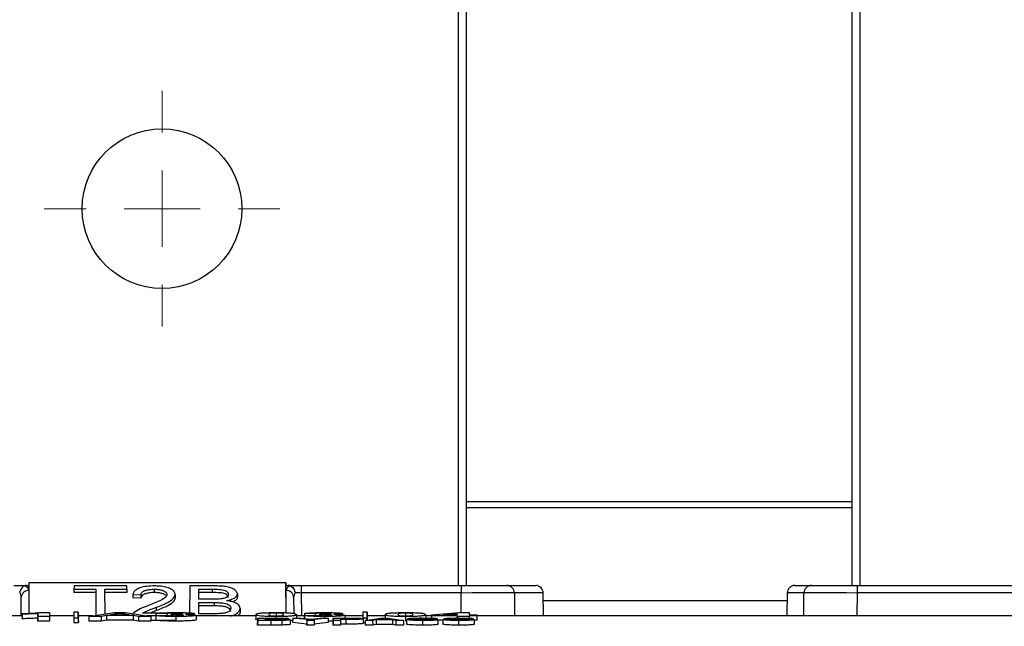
# Paper-space layout 'Sheet1' of a CAD drawing. Header units: millimetres. Extents: x 0 to 420, y 0 to 297.
# Tile 69 of 130: x 95 to 108, y 253 to 261. Entities that reach past the tile are written whole.
import ezdxf

# ---------------------------------------------------------------- set-up
doc = ezdxf.new("R2010")
doc.units = ezdxf.units.MM
doc.layers.add('SLD-0', color=179, linetype='Continuous')
doc.styles.add('SLDTEXTSTYLE1', font='TXT', dxfattribs={"width": 0.75})
doc.styles.add('SLDTEXTSTYLE3', font='TXT', dxfattribs={"width": 0.96})
doc.dimstyles.new('SLDDIMSTYLE3', dxfattribs={"dimtxt": 2.5, "dimasz": 3.302, "dimexe": 0, "dimexo": 0.0625, "dimtad": 1, "dimdec": 1, "dimlfac": 5, "dimrnd": 1e-09, "dimzin": 4, "dimdsep": 46, "dimtxsty": 'SLDTEXTSTYLE1', "dimblk1": 'NONE', "dimblk2": 'NONE', "dimsah": 1, "dimcen": 0, "dimadec": 0, "dimazin": 1, "dimtfac": 1, "dimtmove": 0, "dimatfit": 3, "dimldrblk": 'NONE', "dimfxl": 0, "dimfrac": 2, "dimtolj": 1, "dimtzin": 12, "dimarcsym": 0})

# ---------------------------------------------------------------- blocks, each defined once
blk = doc.blocks.new('SW_CENTERMARKSYMBOL_19')
at = {"layer": 'SLD-0', "color": 179, "linetype": 'Continuous', "lineweight": 18}
for p, q in [((0, 5), (0, 7.75)), ((0, 0), (0, 2.5)), ((-5, 0), (-7.75, 0)), ((0, 0), (-2.5, 0)), ((0, 0), (0, -2.5)), ((0, 0), (2.5, 0)), ((5, 0), (7.75, 0)), ((0, -5), (0, -7.75))]:
    blk.add_line(p, q, dxfattribs=at)
blk = doc.blocks.new('_D_23')
at = {"layer": 'SLD-0', "color": 179}
for p, q in [((163.999, 261.493), (154.023, 261.493)), ((172.8, 249.896), (163.999, 261.493)), ((171.384, 252.588), (170.588, 251.984)), ((171.384, 252.588), (172.8, 249.896)), ((172.8, 249.896), (170.986, 252.286)), ((172.8, 249.896), (170.588, 251.984)), ((175.52, 246.312), (172.8, 249.896))]:
    blk.add_line(p, q, dxfattribs=at)
at = {"layer": 'SLD-0', "color": 179, "char_height": 2.5, "attachment_point": 1, "style": 'SLDTEXTSTYLE3'}
for s, insert in [('%%c', (152.773, 264.528)), ('9.0', (157.794, 264.566))]:
    blk.add_mtext(s, dxfattribs=dict(at, insert=insert))
blk = doc.blocks.new('_None')
blk = doc.blocks.new('_D_24')
at = {"layer": 'SLD-0', "color": 179}
for p, q in [((241.453, 256.697), (250.709, 264.131)), ((250.709, 264.131), (262.532, 264.131)), ((241.453, 256.697), (243.478, 258.965)), ((244.105, 258.186), (243.478, 258.965)), ((241.453, 256.697), (243.792, 258.576)), ((244.105, 258.186), (241.453, 256.697)), ((236.385, 252.627), (241.453, 256.697))]:
    blk.add_line(p, q, dxfattribs=at)
at = {"layer": 'SLD-0', "color": 179, "char_height": 2.5, "attachment_point": 1, "style": 'SLDTEXTSTYLE3'}
for s, insert in [('%%c', (251.047, 267.167)), ('13.0', (256.067, 267.205))]:
    blk.add_mtext(s, dxfattribs=dict(at, insert=insert))

psp = doc.layouts.new('Sheet1')

# ---------------------------------------------------------------- linework, layer by layer
at = {"layer": 'SLD-0', "color": 8, "linetype": 'Continuous', "lineweight": 25}
for p, q in [((100.414, 253.466), (100.414, 266.418)), ((105.694, 266.42), (105.694, 253.466)), ((100.514, 254.569), (105.594, 254.569)), ((100.514, 254.489), (105.594, 254.489)), ((98.344, 253.367), (98.347, 253.066)), ((100.451, 253.11), (100.449, 253.367)), ((101.529, 253.367), (101.149, 253.367)), ((104.958, 253.367), (104.738, 253.367)), ((105.658, 253.367), (105.655, 253.066)), ((101.53, 253.27), (104.737, 253.27)), ((97.934, 253.033), (97.934, 253.025)), ((97.958, 253.02), (97.958, 253.011)), ((98.917, 253.033), (98.917, 253.023))]:
    psp.add_line(p, q, dxfattribs=at)
at = {"layer": 'SLD-0', "color": 179, "linetype": 'Continuous', "lineweight": 25}
for p, q in [((100.514, 266.418), (100.514, 253.466)), ((105.594, 253.466), (105.594, 266.42)), ((94.763, 253.502), (94.76, 253.1)), ((98.144, 253.502), (94.763, 253.502)), ((94.763, 253.502), (94.763, 253.466)), ((98.147, 253.108), (98.144, 253.502)), ((98.144, 253.502), (98.144, 253.466)), ((94.563, 253.466), (94.735, 253.466)), ((94.735, 253.466), (94.763, 253.466)), ((94.762, 253.4), (94.76, 253.1)), ((94.763, 253.466), (94.762, 253.4)), ((95.357, 253.46), (95.356, 253.417)), ((95.356, 253.417), (95.645, 253.417)), ((95.356, 253.417), (95.356, 253.373)), ((95.645, 253.373), (95.356, 253.373)), ((96.05, 253.46), (95.357, 253.46)), ((95.645, 253.417), (95.642, 253.072)), ((95.762, 253.417), (96.051, 253.417)), ((95.765, 253.092), (95.762, 253.417)), ((96.051, 253.373), (95.763, 253.373)), ((96.051, 253.417), (96.05, 253.46)), ((96.051, 253.417), (96.051, 253.373)), ((96.129, 253.347), (96.236, 253.342)), ((96.129, 253.347), (96.129, 253.303)), ((96.236, 253.342), (96.236, 253.298)), ((96.411, 253.417), (96.411, 253.373)), ((96.686, 253.348), (96.686, 253.304)), ((96.88, 253.46), (96.877, 253.106)), ((97.212, 253.46), (96.88, 253.46)), ((96.998, 253.286), (96.997, 253.417)), ((96.997, 253.417), (97.173, 253.417)), ((97.173, 253.373), (96.997, 253.373)), ((97.173, 253.417), (97.173, 253.373)), ((97.505, 253.355), (97.505, 253.311)), ((98.145, 253.4), (98.144, 253.466)), ((98.144, 253.466), (98.172, 253.466)), ((98.147, 253.108), (98.145, 253.4)), ((98.172, 253.466), (98.344, 253.466)), ((98.344, 253.466), (98.344, 253.367)), ((98.344, 253.466), (100.449, 253.466)), ((100.449, 253.367), (98.344, 253.367)), ((100.449, 253.466), (100.449, 253.367)), ((100.449, 253.466), (101.049, 253.466)), ((101.049, 253.466), (101.429, 253.466)), ((101.149, 253.367), (101.152, 253.066)), ((101.532, 253.066), (101.529, 253.367)), ((104.738, 253.367), (104.735, 253.066)), ((104.838, 253.466), (105.058, 253.466)), ((104.955, 253.066), (104.958, 253.367)), ((105.058, 253.466), (105.658, 253.466)), ((105.658, 253.466), (105.658, 253.367)), ((105.658, 253.466), (107.763, 253.466)), ((107.763, 253.367), (105.658, 253.367)), ((94.66, 253.066), (94.662, 253.31)), ((96.236, 253.298), (96.129, 253.303)), ((97.187, 253.286), (96.998, 253.286)), ((96.998, 253.241), (97.2, 253.241)), ((97, 253.095), (96.998, 253.241)), ((97.2, 253.241), (97.2, 253.197)), ((98.245, 253.31), (98.247, 253.099)), ((94.672, 253.089), (94.672, 253.097)), ((94.672, 253.097), (94.672, 253.038)), ((94.672, 253.089), (94.672, 253.059)), ((94.88, 253.058), (94.88, 253.096)), ((94.88, 253.096), (94.88, 253.066)), ((94.908, 253.11), (95.035, 253.11)), ((95.035, 253.11), (95.035, 253.058)), ((95.035, 253.11), (95.035, 253.05)), ((95.354, 253.115), (95.354, 253.055)), ((95.354, 253.115), (95.354, 253.041)), ((95.413, 253.115), (95.354, 253.115)), ((95.413, 253.041), (95.413, 253.115)), ((95.413, 253.115), (95.414, 253.055)), ((95.551, 253.058), (95.886, 253.11)), ((95.959, 253.098), (95.837, 253.078)), ((95.886, 253.11), (96.032, 253.11)), ((96.08, 253.078), (95.959, 253.098)), ((95.959, 253.098), (95.959, 253.078)), ((96.032, 253.11), (96.367, 253.058)), ((96.456, 253.101), (96.257, 253.101)), ((96.434, 253.097), (96.433, 253.037)), ((96.575, 253.095), (96.434, 253.097)), ((96.439, 253.179), (96.439, 253.135)), ((96.575, 253.095), (96.575, 253.073)), ((96.628, 253.082), (96.645, 253.091)), ((96.628, 253.082), (96.628, 253.067)), ((96.687, 253.102), (96.687, 253.091)), ((96.694, 253.083), (96.694, 253.066)), ((97.2, 253.197), (96.999, 253.197)), ((97.215, 253.095), (97, 253.095)), ((97.541, 253.167), (97.542, 253.123)), ((97.75, 253.084), (97.749, 253.024)), ((98.015, 253.102), (98.015, 253.065)), ((98.281, 253.084), (98.281, 253.038)), ((98.386, 253.097), (98.385, 253.037)), ((98.528, 253.095), (98.386, 253.097)), ((98.528, 253.095), (98.528, 253.073)), ((98.581, 253.082), (98.598, 253.091)), ((98.581, 253.082), (98.581, 253.067)), ((98.639, 253.102), (98.639, 253.091)), ((98.647, 253.083), (98.647, 253.066)), ((99.213, 253.115), (99.154, 253.115)), ((99.154, 253.115), (99.154, 253.041)), ((99.154, 253.115), (99.154, 253.055)), ((99.213, 253.041), (99.213, 253.115)), ((99.213, 253.115), (99.214, 253.055)), ((99.45, 253.084), (99.449, 253.038)), ((99.715, 253.102), (99.715, 253.065)), ((99.981, 253.084), (99.982, 253.024)), ((100.06, 253.078), (100.418, 253.11)), ((100.398, 253.095), (100.207, 253.078)), ((100.398, 253.078), (100.398, 253.095)), ((100.398, 253.095), (100.398, 253.078)), ((100.418, 253.11), (100.553, 253.11)), ((100.553, 253.11), (100.553, 253.078)), ((100.553, 253.11), (100.553, 253.078)), ((94.672, 253.066), (94.515, 253.066)), ((94.672, 253.059), (94.672, 253.029)), ((94.672, 253.029), (94.672, 253.038)), ((94.88, 253.066), (94.88, 253.036)), ((95.035, 253.058), (94.88, 253.058)), ((94.88, 253.058), (94.88, 252.998)), ((94.88, 252.998), (94.88, 253.036)), ((95.035, 252.998), (94.88, 252.998)), ((95.354, 253.066), (95.035, 253.066)), ((95.035, 253.058), (95.035, 252.998)), ((95.035, 253.05), (95.035, 252.998)), ((95.354, 253.055), (95.354, 252.981)), ((95.354, 253.041), (95.354, 252.981)), ((95.354, 253.041), (95.413, 253.041)), ((95.354, 252.981), (95.414, 252.981)), ((95.602, 253.066), (95.413, 253.066)), ((95.413, 253.041), (95.414, 252.981)), ((95.414, 252.981), (95.414, 253.055)), ((95.551, 253.058), (95.55, 252.998)), ((95.713, 252.998), (95.55, 252.998)), ((95.713, 253.058), (95.551, 253.058)), ((95.784, 253.07), (95.713, 253.058)), ((95.713, 253.058), (95.713, 252.998)), ((95.784, 253.01), (95.713, 252.998)), ((96.134, 253.07), (95.784, 253.07)), ((95.784, 253.07), (95.784, 253.01)), ((96.134, 253.01), (95.784, 253.01)), ((95.837, 253.078), (96.08, 253.078)), ((96.206, 253.058), (96.134, 253.07)), ((96.134, 253.07), (96.134, 253.01)), ((96.205, 252.998), (96.134, 253.01)), ((96.206, 253.058), (96.205, 252.998)), ((96.368, 252.998), (96.205, 252.998)), ((96.367, 253.058), (96.206, 253.058)), ((96.433, 253.066), (96.315, 253.066)), ((96.367, 253.058), (96.368, 252.998)), ((96.7, 253.005), (96.368, 253.005)), ((96.433, 253.072), (96.588, 253.073)), ((96.433, 253.072), (96.433, 253.012)), ((96.433, 253.037), (96.433, 253.037)), ((96.696, 253.057), (96.696, 252.997)), ((96.965, 253.074), (96.965, 253.014)), ((97.749, 253.066), (96.965, 253.066)), ((97.773, 253.038), (97.772, 252.978)), ((97.773, 253.006), (97.772, 252.946)), ((97.772, 252.946), (97.772, 252.978)), ((97.773, 253.038), (97.981, 253.038)), ((97.773, 253.006), (97.773, 253.038)), ((97.946, 253.006), (97.773, 253.006)), ((97.934, 253.033), (97.869, 253.033)), ((97.869, 253.033), (97.869, 253.025)), ((97.869, 253.033), (97.869, 253.025)), ((97.869, 253.025), (97.943, 253.025)), ((97.958, 253.02), (97.869, 253.02)), ((97.869, 253.02), (97.869, 253.011)), ((97.869, 253.02), (97.869, 253.011)), ((97.869, 253.011), (97.972, 253.011)), ((97.946, 253.006), (97.946, 252.946)), ((98.016, 253.057), (98.016, 253.038)), ((98.233, 253.038), (98.232, 252.978)), ((98.418, 252.959), (98.232, 252.978)), ((98.418, 253.019), (98.233, 253.038)), ((98.233, 253.038), (98.339, 253.038)), ((98.386, 253.066), (98.281, 253.066)), ((98.339, 253.038), (98.471, 253.025)), ((98.386, 253.037), (98.385, 253.037)), ((98.386, 253.072), (98.541, 253.073)), ((98.386, 253.072), (98.386, 253.033)), ((98.418, 253.006), (98.418, 253.019)), ((98.418, 253.019), (98.418, 252.959)), ((98.514, 253.006), (98.418, 253.006)), ((98.418, 253.006), (98.418, 252.946)), ((98.418, 252.946), (98.418, 252.959)), ((98.471, 253.025), (98.592, 253.038)), ((98.699, 253.038), (98.514, 253.019)), ((98.514, 253.019), (98.514, 253.006)), ((98.514, 253.019), (98.514, 252.959)), ((98.514, 253.006), (98.514, 252.946)), ((98.7, 252.978), (98.514, 252.959)), ((98.514, 252.959), (98.514, 252.946)), ((98.592, 253.038), (98.699, 253.038)), ((98.649, 253.057), (98.649, 253.038)), ((98.699, 253.038), (98.7, 252.978)), ((98.764, 252.999), (98.699, 252.998)), ((98.765, 253.038), (98.764, 252.978)), ((98.765, 253.006), (98.764, 252.946)), ((98.764, 252.946), (98.764, 252.978)), ((98.765, 253.006), (98.765, 253.038)), ((98.765, 253.038), (98.932, 253.038)), ((98.86, 253.006), (98.765, 253.006)), ((98.917, 253.033), (98.86, 253.033)), ((98.86, 253.033), (98.86, 253.023)), ((98.86, 253.033), (98.861, 253.023)), ((98.86, 253.023), (98.924, 253.023)), ((98.931, 253.018), (98.86, 253.018)), ((98.86, 253.018), (98.86, 253.006)), ((98.86, 253.018), (98.861, 252.958)), ((98.86, 253.006), (98.861, 252.946)), ((98.931, 252.958), (98.861, 252.958)), ((98.861, 252.958), (98.861, 252.946)), ((98.917, 253.074), (98.918, 253.038)), ((99.154, 253.066), (98.918, 253.066)), ((98.931, 253.018), (98.931, 252.958)), ((99.154, 253.055), (99.154, 253.03)), ((99.154, 253.041), (99.213, 253.041)), ((99.159, 252.981), (99.184, 252.981)), ((99.184, 253.006), (99.392, 253.038)), ((99.284, 253.006), (99.184, 253.006)), ((99.184, 253.006), (99.184, 252.946)), ((99.449, 253.066), (99.213, 253.066)), ((99.213, 253.041), (99.213, 253.01)), ((99.214, 253.01), (99.214, 253.055)), ((99.329, 253.013), (99.284, 253.006)), ((99.284, 253.006), (99.285, 252.946)), ((99.329, 252.953), (99.285, 252.946)), ((99.547, 253.013), (99.329, 253.013)), ((99.329, 253.013), (99.329, 252.953)), ((99.546, 252.953), (99.329, 252.953)), ((99.438, 253.031), (99.362, 253.018)), ((99.362, 253.018), (99.513, 253.018)), ((99.392, 253.038), (99.483, 253.038)), ((99.513, 253.018), (99.438, 253.031)), ((99.438, 253.031), (99.438, 253.018)), ((99.483, 253.038), (99.691, 253.006)), ((99.547, 253.013), (99.546, 252.953)), ((99.59, 252.946), (99.546, 252.953)), ((99.591, 253.006), (99.547, 253.013)), ((99.591, 253.006), (99.59, 252.946)), ((99.691, 253.006), (99.591, 253.006)), ((99.691, 253.006), (99.692, 252.946)), ((99.716, 253.057), (99.716, 252.997)), ((99.732, 253.017), (99.732, 252.957)), ((99.732, 253.017), (99.828, 253.017)), ((99.749, 253.03), (99.748, 253.017)), ((99.938, 253.033), (99.938, 253.026)), ((100.06, 253.066), (99.981, 253.066)), ((100.134, 253.029), (100.039, 253.029)), ((100.06, 253.069), (100.06, 253.078)), ((100.06, 253.078), (100.06, 253.037)), ((100.398, 253.069), (100.06, 253.069)), ((100.06, 253.069), (100.06, 253.037)), ((100.208, 253.009), (100.143, 253.009)), ((100.207, 253.078), (100.398, 253.078)), ((100.208, 253.017), (100.208, 252.957)), ((100.208, 253.017), (100.304, 253.017)), ((100.224, 253.03), (100.224, 253.017)), ((100.398, 253.069), (100.397, 253.038)), ((100.398, 253.058), (100.398, 253.069)), ((100.398, 253.058), (100.398, 253.038)), ((100.553, 253.058), (100.398, 253.058)), ((100.414, 253.033), (100.414, 253.026)), ((100.61, 253.029), (100.514, 253.029)), ((100.553, 253.078), (100.656, 253.078)), ((100.553, 253.069), (100.553, 253.058)), ((100.553, 253.069), (100.553, 253.036)), ((100.656, 253.069), (100.553, 253.069)), ((100.553, 253.058), (100.553, 253.036)), ((100.657, 253.009), (100.618, 253.009)), ((100.656, 253.078), (100.656, 253.069)), ((100.656, 253.078), (100.657, 253.018)), ((100.656, 253.069), (100.657, 253.009)), ((133.154, 253.066), (100.656, 253.066)), ((100.657, 253.018), (100.657, 253.009)), ((97.946, 252.946), (97.772, 252.946)), ((98.514, 252.946), (98.418, 252.946)), ((98.861, 252.946), (98.764, 252.946)), ((99.285, 252.946), (99.184, 252.946)), ((99.692, 252.946), (99.59, 252.946))]:
    psp.add_line(p, q, dxfattribs=at)
psp.add_circle((96.514, 258.418), 1.05, dxfattribs=at)
for centre, radius, start, end in [((94.758, 253.305), 0.0957, 87.3129, 176.6581), ((98.149, 253.305), 0.0957, 3.3419, 92.6873), ((101.049, 253.366), 0.1, 0.5, 89.9999), ((101.429, 253.366), 0.1, 0.5, 90), ((104.838, 253.366), 0.1, 90, 179.5), ((105.058, 253.366), 0.1, 89.9996, 179.5)]:
    psp.add_arc(centre, radius, start, end, dxfattribs=at)
for centre, major_axis, ratio, start_param, end_param in [((94.562, 253.309), (0.0994, 0.0121), 0.929702, 6.161882, 6.822654), ((94.562, 253.4), (0.2, 0), 0.461511, 6.278066, 7.021705), ((98.345, 253.4), (0.2, 0), 0.461511, 2.403073, 3.146712), ((98.345, 253.309), (0.0994, -0.0121), 0.929702, 2.602124, 3.262896), ((98.344, 253.366), (0.1, -0.001), 0.008724, 1.571025, 2.48099), ((100.449, 253.366), (0.7, 0.001), 0.001247, 0.000009, 1.570729), ((105.658, 253.366), (0.7, -0.001), 0.001247, 1.570863, 3.141583)]:
    psp.add_ellipse(centre, major_axis=major_axis, ratio=ratio, start_param=start_param, end_param=end_param, dxfattribs=at)
for points, knots in [([(94.71, 253.463), (94.701, 253.459), (94.684, 253.451), (94.662, 253.428), (94.648, 253.399), (94.643, 253.378), (94.642, 253.368), (94.642, 253.367)], [0, 0, 0, 0, 0.253859, 0.5076975, 0.7626937, 0.9907102, 1, 1, 1, 1]), ([(94.735, 253.466), (94.731, 253.466), (94.722, 253.466), (94.714, 253.464), (94.71, 253.463)], [0, 0, 0, 0, 0.516686, 1, 1, 1, 1]), ([(96.413, 253.46), (96.378, 253.459), (96.315, 253.457), (96.234, 253.44), (96.173, 253.413), (96.14, 253.381), (96.133, 253.357), (96.129, 253.347)], [0, 0, 0, 0, 0.241417, 0.427103, 0.6132, 0.834785, 1, 1, 1, 1]), ([(96.236, 253.342), (96.239, 253.354), (96.243, 253.373), (96.277, 253.395), (96.318, 253.409), (96.365, 253.416), (96.396, 253.416), (96.411, 253.417)], [0, 0, 0, 0, 0.291147, 0.477276, 0.663047, 0.848218, 1, 1, 1, 1]), ([(96.411, 253.373), (96.389, 253.372), (96.35, 253.371), (96.298, 253.359), (96.262, 253.343), (96.24, 253.321), (96.238, 253.306), (96.236, 253.298)], [0, 0, 0, 0, 0.22901, 0.419598, 0.61021, 0.79633, 1, 1, 1, 1]), ([(96.579, 253.348), (96.575, 253.336), (96.566, 253.309), (96.503, 253.272), (96.422, 253.236), (96.364, 253.214), (96.335, 253.202)], [0, 0, 0, 0, 0.18797, 0.448505, 0.726592, 1, 1, 1, 1]), ([(96.411, 253.417), (96.43, 253.416), (96.467, 253.415), (96.516, 253.404), (96.552, 253.388), (96.576, 253.369), (96.578, 253.355), (96.579, 253.348)], [0, 0, 0, 0, 0.222995, 0.417425, 0.611967, 0.810639, 1, 1, 1, 1]), ([(96.563, 253.333), (96.555, 253.339), (96.539, 253.352), (96.495, 253.366), (96.45, 253.372), (96.422, 253.372), (96.411, 253.373)], [0, 0, 0, 0, 0.264242, 0.551487, 0.828367, 1, 1, 1, 1]), ([(96.686, 253.348), (96.683, 253.362), (96.677, 253.389), (96.629, 253.423), (96.564, 253.447), (96.488, 253.458), (96.437, 253.459), (96.413, 253.46)], [0, 0, 0, 0, 0.237316, 0.440349, 0.643434, 0.835258, 1, 1, 1, 1]), ([(96.439, 253.179), (96.494, 253.201), (96.579, 253.235), (96.67, 253.293), (96.681, 253.329), (96.686, 253.348)], [0, 0, 0, 0, 0.469956, 0.721917, 1, 1, 1, 1]), ([(97.173, 253.417), (97.205, 253.417), (97.252, 253.416), (97.31, 253.411), (97.343, 253.402), (97.369, 253.387), (97.385, 253.369), (97.386, 253.356), (97.387, 253.35)], [0, 0, 0, 0, 0.307907, 0.449436, 0.567906, 0.686331, 0.865666, 1, 1, 1, 1]), ([(97.386, 253.306), (97.384, 253.318), (97.38, 253.335), (97.35, 253.355), (97.316, 253.366), (97.255, 253.372), (97.207, 253.372), (97.173, 253.373)], [0, 0, 0, 0, 0.270519, 0.399595, 0.529658, 0.673601, 1, 1, 1, 1]), ([(97.505, 253.355), (97.502, 253.367), (97.495, 253.393), (97.452, 253.425), (97.389, 253.446), (97.308, 253.458), (97.248, 253.459), (97.212, 253.46)], [0, 0, 0, 0, 0.19727, 0.422416, 0.58666, 0.750535, 1, 1, 1, 1]), ([(97.387, 253.35), (97.385, 253.341), (97.383, 253.326), (97.358, 253.307), (97.329, 253.296), (97.306, 253.292), (97.296, 253.29)], [0, 0, 0, 0, 0.3573339, 0.5927201, 0.828814, 1, 1, 1, 1]), ([(97.365, 253.266), (97.383, 253.27), (97.421, 253.279), (97.47, 253.3), (97.5, 253.327), (97.504, 253.347), (97.505, 253.355)], [0, 0, 0, 0, 0.222638, 0.494228, 0.773679, 1, 1, 1, 1]), ([(98.197, 253.463), (98.193, 253.464), (98.185, 253.466), (98.176, 253.466), (98.172, 253.466)], [0, 0, 0, 0, 0.512006, 1, 1, 1, 1]), ([(98.197, 253.463), (98.206, 253.459), (98.223, 253.451), (98.245, 253.428), (98.259, 253.399), (98.264, 253.378), (98.265, 253.368), (98.265, 253.367)], [0, 0, 0, 0, 0.253857, 0.507696, 0.762694, 0.99071, 1, 1, 1, 1]), ([(96.686, 253.304), (96.682, 253.287), (96.673, 253.249), (96.58, 253.191), (96.491, 253.156), (96.439, 253.135)], [0, 0, 0, 0, 0.245044, 0.557812, 1, 1, 1, 1]), ([(97.296, 253.29), (97.287, 253.289), (97.267, 253.287), (97.23, 253.286), (97.203, 253.286), (97.187, 253.286)], [0, 0, 0, 0, 0.276295, 0.558588, 1, 1, 1, 1]), ([(97.2, 253.241), (97.22, 253.241), (97.265, 253.24), (97.324, 253.236), (97.371, 253.224), (97.402, 253.207), (97.418, 253.187), (97.419, 253.173), (97.42, 253.168)], [0, 0, 0, 0, 0.189556, 0.411115, 0.551649, 0.692161, 0.877508, 1, 1, 1, 1]), ([(97.541, 253.167), (97.539, 253.18), (97.534, 253.204), (97.492, 253.234), (97.434, 253.255), (97.388, 253.262), (97.365, 253.266)], [0, 0, 0, 0, 0.294248, 0.534078, 0.774264, 1, 1, 1, 1]), ([(97.505, 253.311), (97.503, 253.299), (97.498, 253.276), (97.464, 253.257), (97.448, 253.248)], [0, 0, 0, 0, 0.5055666, 1, 1, 1, 1]), ([(94.672, 253.097), (94.712, 253.099), (94.798, 253.101), (94.877, 253.106), (94.901, 253.109), (94.908, 253.11)], [0, 0, 0, 0, 0.387498, 0.8429, 1, 1, 1, 1]), ([(94.88, 253.096), (94.855, 253.095), (94.813, 253.093), (94.741, 253.09), (94.696, 253.089), (94.672, 253.089)], [0, 0, 0, 0, 0.410029, 0.702211, 1, 1, 1, 1]), ([(96.335, 253.202), (96.298, 253.188), (96.223, 253.16), (96.155, 253.119), (96.133, 253.092), (96.127, 253.085)], [0, 0, 0, 0, 0.4227, 0.8553, 1, 1, 1, 1]), ([(96.257, 253.101), (96.266, 253.106), (96.288, 253.12), (96.35, 253.146), (96.403, 253.166), (96.439, 253.179)], [0, 0, 0, 0, 0.177288, 0.455973, 1, 1, 1, 1]), ([(96.439, 253.135), (96.421, 253.128), (96.391, 253.117), (96.362, 253.105), (96.35, 253.101)], [0, 0, 0, 0, 0.598783, 1, 1, 1, 1]), ([(96.434, 253.097), (96.444, 253.099), (96.459, 253.103), (96.517, 253.107), (96.582, 253.109), (96.644, 253.11), (96.68, 253.11), (96.691, 253.11)], [0, 0, 0, 0, 0.343362, 0.53623, 0.729997, 0.916355, 1, 1, 1, 1]), ([(96.687, 253.102), (96.672, 253.102), (96.645, 253.102), (96.613, 253.101), (96.589, 253.099), (96.579, 253.097), (96.576, 253.096), (96.575, 253.095)], [0, 0, 0, 0, 0.22684, 0.4255615, 0.6149025, 0.8895014, 1, 1, 1, 1]), ([(96.694, 253.083), (96.689, 253.083), (96.677, 253.082), (96.655, 253.082), (96.639, 253.082), (96.628, 253.082)], [0, 0, 0, 0, 0.254608, 0.509494, 1, 1, 1, 1]), ([(96.645, 253.091), (96.659, 253.091), (96.685, 253.091), (96.721, 253.091), (96.739, 253.092), (96.747, 253.092)], [0, 0, 0, 0, 0.368067, 0.738741, 1, 1, 1, 1]), ([(96.784, 253.097), (96.783, 253.098), (96.782, 253.099), (96.766, 253.1), (96.743, 253.101), (96.715, 253.102), (96.696, 253.102), (96.687, 253.102)], [0, 0, 0, 0, 0.2454952, 0.4384631, 0.6318483, 0.8284388, 1, 1, 1, 1]), ([(96.691, 253.11), (96.726, 253.11), (96.786, 253.11), (96.863, 253.107), (96.914, 253.104), (96.937, 253.1), (96.939, 253.098), (96.939, 253.097)], [0, 0, 0, 0, 0.268462, 0.455127, 0.692049, 0.92827, 1, 1, 1, 1]), ([(96.797, 253.074), (96.796, 253.076), (96.793, 253.078), (96.769, 253.08), (96.745, 253.082), (96.719, 253.082), (96.703, 253.082), (96.694, 253.083)], [0, 0, 0, 0, 0.382013, 0.584855, 0.757495, 0.880511, 1, 1, 1, 1]), ([(96.747, 253.092), (96.756, 253.093), (96.774, 253.094), (96.783, 253.095), (96.784, 253.097), (96.784, 253.097)], [0, 0, 0, 0, 0.411426, 0.790065, 1, 1, 1, 1]), ([(96.939, 253.097), (96.936, 253.096), (96.929, 253.093), (96.88, 253.089), (96.839, 253.087), (96.821, 253.087)], [0, 0, 0, 0, 0.379559, 0.732802, 1, 1, 1, 1]), ([(96.821, 253.087), (96.842, 253.086), (96.882, 253.085), (96.925, 253.083), (96.959, 253.079), (96.963, 253.076), (96.965, 253.074)], [0, 0, 0, 0, 0.224459, 0.42753, 0.650775, 1, 1, 1, 1]), ([(97.419, 253.124), (97.417, 253.135), (97.413, 253.153), (97.383, 253.174), (97.342, 253.188), (97.279, 253.196), (97.23, 253.197), (97.2, 253.197)], [0, 0, 0, 0, 0.2437527, 0.3949533, 0.5469662, 0.7196045, 1, 1, 1, 1]), ([(97.292, 253.097), (97.285, 253.097), (97.271, 253.096), (97.245, 253.095), (97.226, 253.095), (97.215, 253.095)], [0, 0, 0, 0, 0.267324, 0.542025, 1, 1, 1, 1]), ([(97.42, 253.168), (97.417, 253.156), (97.412, 253.137), (97.379, 253.115), (97.339, 253.102), (97.308, 253.099), (97.292, 253.097)], [0, 0, 0, 0, 0.372912, 0.580611, 0.790459, 1, 1, 1, 1]), ([(97.409, 253.066), (97.419, 253.068), (97.452, 253.074), (97.499, 253.097), (97.536, 253.131), (97.54, 253.156), (97.541, 253.167)], [0, 0, 0, 0, 0.102343, 0.374735, 0.724614, 1, 1, 1, 1]), ([(97.542, 253.123), (97.54, 253.106), (97.538, 253.086), (97.513, 253.069), (97.509, 253.066)], [0, 0, 0, 0, 0.827805, 1, 1, 1, 1]), ([(97.75, 253.084), (97.751, 253.087), (97.754, 253.094), (97.786, 253.101), (97.848, 253.107), (97.916, 253.109), (97.977, 253.11), (98.009, 253.11), (98.015, 253.11)], [0, 0, 0, 0, 0.312982, 0.567452, 0.70832, 0.850193, 0.971444, 1, 1, 1, 1]), ([(98.016, 253.057), (97.989, 253.057), (97.935, 253.058), (97.863, 253.06), (97.799, 253.065), (97.755, 253.073), (97.752, 253.08), (97.75, 253.084)], [0, 0, 0, 0, 0.1243529, 0.2499327, 0.3979025, 0.6071069, 1, 1, 1, 1]), ([(98.015, 253.102), (98.008, 253.102), (97.992, 253.102), (97.969, 253.101), (97.947, 253.1), (97.925, 253.096), (97.919, 253.091), (97.918, 253.086), (97.917, 253.084)], [0, 0, 0, 0, 0.058532, 0.1176, 0.204989, 0.344367, 0.670209, 1, 1, 1, 1]), ([(97.917, 253.084), (97.918, 253.081), (97.92, 253.076), (97.929, 253.071), (97.948, 253.068), (97.967, 253.067), (97.989, 253.066), (98.005, 253.065), (98.014, 253.065), (98.015, 253.065)], [0, 0, 0, 0, 0.448878, 0.682113, 0.779623, 0.877423, 0.931554, 0.986004, 1, 1, 1, 1]), ([(98.015, 253.11), (98.041, 253.11), (98.093, 253.11), (98.165, 253.107), (98.228, 253.103), (98.276, 253.095), (98.279, 253.088), (98.281, 253.084)], [0, 0, 0, 0, 0.121636, 0.244441, 0.390763, 0.593626, 1, 1, 1, 1]), ([(98.113, 253.084), (98.113, 253.087), (98.111, 253.092), (98.101, 253.097), (98.083, 253.1), (98.064, 253.101), (98.042, 253.102), (98.025, 253.102), (98.017, 253.102), (98.015, 253.102)], [0, 0, 0, 0, 0.44872, 0.681736, 0.778684, 0.876108, 0.933118, 0.990313, 1, 1, 1, 1]), ([(98.015, 253.065), (98.023, 253.066), (98.039, 253.066), (98.062, 253.066), (98.083, 253.068), (98.106, 253.072), (98.112, 253.077), (98.113, 253.082), (98.113, 253.084)], [0, 0, 0, 0, 0.059419, 0.119309, 0.205804, 0.341353, 0.668501, 1, 1, 1, 1]), ([(98.281, 253.084), (98.279, 253.08), (98.276, 253.074), (98.245, 253.066), (98.183, 253.061), (98.115, 253.058), (98.054, 253.057), (98.022, 253.057), (98.016, 253.057)], [0, 0, 0, 0, 0.312259, 0.567858, 0.708321, 0.849784, 0.970991, 1, 1, 1, 1]), ([(98.386, 253.097), (98.396, 253.099), (98.412, 253.103), (98.469, 253.107), (98.535, 253.109), (98.596, 253.11), (98.632, 253.11), (98.644, 253.11)], [0, 0, 0, 0, 0.343362, 0.53623, 0.729997, 0.916355, 1, 1, 1, 1]), ([(98.639, 253.102), (98.625, 253.102), (98.598, 253.102), (98.566, 253.101), (98.542, 253.099), (98.532, 253.097), (98.529, 253.096), (98.528, 253.095)], [0, 0, 0, 0, 0.2254416, 0.4236398, 0.6151675, 0.8899091, 1, 1, 1, 1]), ([(98.647, 253.083), (98.641, 253.083), (98.63, 253.082), (98.607, 253.082), (98.591, 253.082), (98.581, 253.082)], [0, 0, 0, 0, 0.2546, 0.509489, 1, 1, 1, 1]), ([(98.598, 253.091), (98.611, 253.091), (98.638, 253.091), (98.673, 253.091), (98.692, 253.092), (98.7, 253.092)], [0, 0, 0, 0, 0.368067, 0.738741, 1, 1, 1, 1]), ([(98.737, 253.097), (98.735, 253.098), (98.733, 253.099), (98.715, 253.101), (98.691, 253.102), (98.664, 253.102), (98.647, 253.102), (98.639, 253.102)], [0, 0, 0, 0, 0.29476, 0.479138, 0.663247, 0.859535, 1, 1, 1, 1]), ([(98.644, 253.11), (98.679, 253.11), (98.738, 253.11), (98.814, 253.107), (98.866, 253.104), (98.89, 253.1), (98.891, 253.098), (98.891, 253.097)], [0, 0, 0, 0, 0.2654376, 0.4513853, 0.6865956, 0.9217293, 1, 1, 1, 1]), ([(98.75, 253.074), (98.748, 253.076), (98.746, 253.078), (98.723, 253.08), (98.698, 253.082), (98.672, 253.082), (98.655, 253.082), (98.647, 253.083)], [0, 0, 0, 0, 0.37624, 0.581144, 0.753766, 0.879387, 1, 1, 1, 1]), ([(98.7, 253.092), (98.709, 253.093), (98.727, 253.094), (98.736, 253.095), (98.736, 253.097), (98.737, 253.097)], [0, 0, 0, 0, 0.411426, 0.790065, 1, 1, 1, 1]), ([(98.891, 253.097), (98.888, 253.096), (98.882, 253.093), (98.833, 253.089), (98.792, 253.087), (98.774, 253.087)], [0, 0, 0, 0, 0.380274, 0.730992, 1, 1, 1, 1]), ([(98.774, 253.087), (98.795, 253.086), (98.835, 253.085), (98.878, 253.083), (98.911, 253.079), (98.915, 253.076), (98.917, 253.074)], [0, 0, 0, 0, 0.2244568, 0.4275288, 0.6507746, 1, 1, 1, 1]), ([(99.45, 253.084), (99.451, 253.087), (99.454, 253.094), (99.486, 253.101), (99.548, 253.107), (99.616, 253.109), (99.677, 253.11), (99.709, 253.11), (99.715, 253.11)], [0, 0, 0, 0, 0.3129824, 0.5674521, 0.7083203, 0.8501929, 0.9714451, 1, 1, 1, 1]), ([(99.716, 253.057), (99.689, 253.057), (99.635, 253.058), (99.563, 253.06), (99.499, 253.065), (99.455, 253.073), (99.452, 253.08), (99.45, 253.084)], [0, 0, 0, 0, 0.124352, 0.249933, 0.397903, 0.607107, 1, 1, 1, 1]), ([(99.715, 253.102), (99.708, 253.102), (99.692, 253.102), (99.669, 253.101), (99.647, 253.1), (99.625, 253.096), (99.619, 253.091), (99.618, 253.086), (99.617, 253.084)], [0, 0, 0, 0, 0.058532, 0.1176, 0.204988, 0.344366, 0.670208, 1, 1, 1, 1]), ([(99.617, 253.084), (99.618, 253.081), (99.62, 253.076), (99.629, 253.071), (99.648, 253.068), (99.667, 253.067), (99.689, 253.066), (99.705, 253.065), (99.714, 253.065), (99.715, 253.065)], [0, 0, 0, 0, 0.448879, 0.682114, 0.779624, 0.877423, 0.931556, 0.986004, 1, 1, 1, 1]), ([(99.715, 253.11), (99.741, 253.11), (99.793, 253.11), (99.865, 253.107), (99.928, 253.103), (99.976, 253.095), (99.979, 253.088), (99.981, 253.084)], [0, 0, 0, 0, 0.1216369, 0.2444407, 0.3907635, 0.5936262, 1, 1, 1, 1]), ([(99.813, 253.084), (99.813, 253.087), (99.811, 253.092), (99.801, 253.097), (99.783, 253.1), (99.764, 253.101), (99.742, 253.102), (99.725, 253.102), (99.717, 253.102), (99.715, 253.102)], [0, 0, 0, 0, 0.448719, 0.681736, 0.778684, 0.876106, 0.933118, 0.990313, 1, 1, 1, 1]), ([(99.715, 253.065), (99.723, 253.066), (99.739, 253.066), (99.762, 253.066), (99.783, 253.068), (99.806, 253.072), (99.812, 253.077), (99.813, 253.082), (99.813, 253.084)], [0, 0, 0, 0, 0.059419, 0.119309, 0.205804, 0.341353, 0.668501, 1, 1, 1, 1]), ([(99.981, 253.084), (99.979, 253.08), (99.976, 253.074), (99.945, 253.066), (99.883, 253.061), (99.815, 253.058), (99.754, 253.057), (99.722, 253.057), (99.716, 253.057)], [0, 0, 0, 0, 0.312259, 0.567858, 0.70832, 0.849783, 0.97099, 1, 1, 1, 1]), ([(94.88, 253.036), (94.855, 253.035), (94.813, 253.033), (94.741, 253.03), (94.695, 253.029), (94.672, 253.029)], [0, 0, 0, 0, 0.405637, 0.699968, 1, 1, 1, 1]), ([(96.696, 253.057), (96.662, 253.058), (96.597, 253.058), (96.519, 253.061), (96.462, 253.065), (96.44, 253.069), (96.435, 253.071), (96.433, 253.072)], [0, 0, 0, 0, 0.24196, 0.463631, 0.663191, 0.930901, 1, 1, 1, 1]), ([(96.696, 252.997), (96.662, 252.998), (96.597, 252.998), (96.519, 253.001), (96.461, 253.005), (96.439, 253.009), (96.434, 253.011), (96.433, 253.012)], [0, 0, 0, 0, 0.241816, 0.463261, 0.662651, 0.929929, 1, 1, 1, 1]), ([(96.588, 253.073), (96.592, 253.072), (96.597, 253.07), (96.624, 253.067), (96.652, 253.066), (96.678, 253.066), (96.691, 253.065), (96.693, 253.065)], [0, 0, 0, 0, 0.394001, 0.598503, 0.804546, 0.960821, 1, 1, 1, 1]), ([(96.693, 253.065), (96.704, 253.066), (96.725, 253.066), (96.754, 253.067), (96.78, 253.069), (96.795, 253.071), (96.796, 253.073), (96.797, 253.074)], [0, 0, 0, 0, 0.145248, 0.290189, 0.477484, 0.748347, 1, 1, 1, 1]), ([(96.965, 253.074), (96.961, 253.072), (96.955, 253.068), (96.898, 253.062), (96.826, 253.059), (96.753, 253.058), (96.712, 253.057), (96.696, 253.057)], [0, 0, 0, 0, 0.280903, 0.506663, 0.732575, 0.898793, 1, 1, 1, 1]), ([(96.965, 253.014), (96.962, 253.012), (96.956, 253.008), (96.898, 253.002), (96.826, 252.999), (96.753, 252.998), (96.712, 252.997), (96.696, 252.997)], [0, 0, 0, 0, 0.280894, 0.506629, 0.732518, 0.898828, 1, 1, 1, 1]), ([(97.773, 253.01), (97.772, 253.011), (97.744, 253.015), (97.746, 253.02), (97.749, 253.024)], [0, 0, 0, 0, 0.043431, 1, 1, 1, 1]), ([(98.087, 253.029), (98.087, 253.03), (98.086, 253.03), (98.074, 253.032), (98.059, 253.032), (98.024, 253.033), (97.981, 253.033), (97.946, 253.033), (97.934, 253.033)], [0, 0, 0, 0, 0.1398739, 0.243423, 0.3469883, 0.4501909, 0.8133862, 1, 1, 1, 1]), ([(97.943, 253.025), (97.955, 253.025), (97.975, 253.025), (98.003, 253.026), (98.018, 253.026), (98.026, 253.026)], [0, 0, 0, 0, 0.43872, 0.719194, 1, 1, 1, 1]), ([(98.09, 253.006), (98.078, 253.006), (98.053, 253.006), (98.005, 253.006), (97.969, 253.006), (97.946, 253.006)], [0, 0, 0, 0, 0.257138, 0.513704, 1, 1, 1, 1]), ([(98.104, 253.016), (98.103, 253.016), (98.101, 253.017), (98.087, 253.018), (98.069, 253.019), (98.026, 253.02), (97.988, 253.02), (97.958, 253.02)], [0, 0, 0, 0, 0.179465, 0.303302, 0.427115, 0.552647, 1, 1, 1, 1]), ([(97.972, 253.011), (97.99, 253.011), (98.018, 253.011), (98.053, 253.011), (98.074, 253.012), (98.088, 253.013), (98.1, 253.014), (98.103, 253.015), (98.104, 253.015), (98.104, 253.016)], [0, 0, 0, 0, 0.3088757, 0.4625526, 0.5707367, 0.6782787, 0.8041213, 0.9745331, 1, 1, 1, 1]), ([(97.981, 253.038), (98.01, 253.038), (98.053, 253.038), (98.111, 253.037), (98.148, 253.036), (98.174, 253.033), (98.182, 253.031), (98.183, 253.03), (98.183, 253.03)], [0, 0, 0, 0, 0.296513, 0.448434, 0.60155, 0.782382, 0.96137, 1, 1, 1, 1]), ([(98.026, 253.026), (98.037, 253.026), (98.055, 253.026), (98.074, 253.027), (98.086, 253.028), (98.087, 253.029), (98.087, 253.029)], [0, 0, 0, 0, 0.335212, 0.532263, 0.729923, 1, 1, 1, 1]), ([(98.199, 253.015), (98.197, 253.014), (98.192, 253.011), (98.157, 253.008), (98.124, 253.007), (98.1, 253.006), (98.09, 253.006)], [0, 0, 0, 0, 0.4001249, 0.6589559, 0.8543296, 1, 1, 1, 1]), ([(98.2, 252.955), (98.197, 252.954), (98.193, 252.951), (98.157, 252.948), (98.124, 252.947), (98.1, 252.946), (98.09, 252.946)], [0, 0, 0, 0, 0.400121, 0.658943, 0.854368, 1, 1, 1, 1]), ([(98.183, 253.03), (98.181, 253.029), (98.177, 253.027), (98.149, 253.025), (98.125, 253.024), (98.113, 253.023)], [0, 0, 0, 0, 0.425988, 0.73608, 1, 1, 1, 1]), ([(98.113, 253.023), (98.129, 253.023), (98.16, 253.022), (98.189, 253.019), (98.198, 253.017), (98.199, 253.016), (98.199, 253.015)], [0, 0, 0, 0, 0.2947607, 0.5516577, 0.8784877, 1, 1, 1, 1]), ([(98.232, 253.006), (98.231, 253.006), (98.226, 253.005), (98.211, 253.004), (98.199, 253.003)], [0, 0, 0, 0, 0.222984, 1, 1, 1, 1]), ([(98.649, 253.057), (98.615, 253.058), (98.55, 253.058), (98.472, 253.061), (98.419, 253.065), (98.394, 253.068), (98.388, 253.071), (98.386, 253.072)], [0, 0, 0, 0, 0.241856, 0.463551, 0.660063, 0.881157, 1, 1, 1, 1]), ([(98.541, 253.073), (98.544, 253.072), (98.549, 253.07), (98.576, 253.067), (98.605, 253.066), (98.631, 253.066), (98.643, 253.065), (98.646, 253.065)], [0, 0, 0, 0, 0.393999, 0.598504, 0.804546, 0.960821, 1, 1, 1, 1]), ([(98.646, 253.065), (98.656, 253.066), (98.678, 253.066), (98.707, 253.067), (98.733, 253.069), (98.748, 253.071), (98.749, 253.073), (98.75, 253.074)], [0, 0, 0, 0, 0.146131, 0.2911, 0.484132, 0.754274, 1, 1, 1, 1]), ([(98.917, 253.074), (98.914, 253.072), (98.908, 253.068), (98.851, 253.062), (98.779, 253.059), (98.706, 253.058), (98.665, 253.057), (98.649, 253.057)], [0, 0, 0, 0, 0.278957, 0.504525, 0.73017, 0.895617, 1, 1, 1, 1]), ([(99.063, 253.028), (99.062, 253.029), (99.061, 253.03), (99.046, 253.031), (99.025, 253.032), (98.981, 253.033), (98.945, 253.033), (98.917, 253.033)], [0, 0, 0, 0, 0.174978, 0.311507, 0.448167, 0.579108, 1, 1, 1, 1]), ([(98.924, 253.023), (98.947, 253.023), (98.98, 253.023), (99.021, 253.024), (99.043, 253.025), (99.057, 253.026), (99.063, 253.027), (99.063, 253.028), (99.063, 253.028)], [0, 0, 0, 0, 0.366893, 0.511938, 0.658526, 0.791845, 0.933564, 1, 1, 1, 1]), ([(99.159, 253.028), (99.156, 253.026), (99.152, 253.024), (99.116, 253.021), (99.078, 253.019), (99.016, 253.018), (98.966, 253.018), (98.931, 253.018)], [0, 0, 0, 0, 0.277987, 0.441175, 0.569959, 0.699138, 1, 1, 1, 1]), ([(99.159, 252.968), (99.157, 252.967), (99.153, 252.964), (99.116, 252.961), (99.079, 252.959), (99.016, 252.958), (98.966, 252.958), (98.931, 252.958)], [0, 0, 0, 0, 0.278056, 0.441396, 0.570359, 0.699719, 1, 1, 1, 1]), ([(98.932, 253.038), (98.944, 253.038), (98.969, 253.038), (99.01, 253.038), (99.038, 253.038), (99.054, 253.038)], [0, 0, 0, 0, 0.302846, 0.605749, 1, 1, 1, 1]), ([(99.054, 253.038), (99.068, 253.037), (99.097, 253.037), (99.129, 253.035), (99.155, 253.032), (99.157, 253.03), (99.159, 253.028)], [0, 0, 0, 0, 0.206853, 0.413866, 0.644366, 1, 1, 1, 1]), ([(99.939, 253.005), (99.907, 253.005), (99.857, 253.006), (99.798, 253.008), (99.759, 253.01), (99.739, 253.014), (99.734, 253.016), (99.732, 253.017)], [0, 0, 0, 0, 0.278453, 0.445492, 0.612465, 0.871706, 1, 1, 1, 1]), ([(99.939, 252.945), (99.907, 252.945), (99.857, 252.946), (99.798, 252.948), (99.758, 252.951), (99.739, 252.954), (99.734, 252.956), (99.732, 252.957)], [0, 0, 0, 0, 0.2781475, 0.4450421, 0.6118799, 0.8708465, 1, 1, 1, 1]), ([(99.749, 253.03), (99.75, 253.031), (99.753, 253.033), (99.78, 253.035), (99.821, 253.037), (99.875, 253.038), (99.915, 253.039), (99.938, 253.039)], [0, 0, 0, 0, 0.201361, 0.39349, 0.586314, 0.761045, 1, 1, 1, 1]), ([(99.911, 253.02), (99.882, 253.021), (99.835, 253.021), (99.784, 253.024), (99.755, 253.026), (99.751, 253.028), (99.749, 253.03)], [0, 0, 0, 0, 0.339538, 0.546978, 0.753816, 1, 1, 1, 1]), ([(99.828, 253.017), (99.832, 253.016), (99.839, 253.014), (99.863, 253.012), (99.892, 253.011), (99.92, 253.011), (99.937, 253.011), (99.943, 253.011)], [0, 0, 0, 0, 0.3378723, 0.5315108, 0.7264767, 0.901033, 1, 1, 1, 1]), ([(99.938, 253.033), (99.927, 253.033), (99.907, 253.033), (99.879, 253.033), (99.86, 253.032), (99.848, 253.031), (99.845, 253.03), (99.844, 253.03), (99.844, 253.03)], [0, 0, 0, 0, 0.253989, 0.509644, 0.686163, 0.827145, 0.969503, 1, 1, 1, 1]), ([(99.844, 253.03), (99.845, 253.03), (99.847, 253.029), (99.858, 253.028), (99.864, 253.028), (99.866, 253.028)], [0, 0, 0, 0, 0.453384, 0.878514, 1, 1, 1, 1]), ([(99.866, 253.028), (99.873, 253.028), (99.888, 253.027), (99.92, 253.026), (99.944, 253.026), (99.96, 253.026)], [0, 0, 0, 0, 0.25454, 0.507798, 1, 1, 1, 1]), ([(100.047, 253.015), (100.046, 253.016), (100.045, 253.016), (100.034, 253.017), (100.007, 253.019), (99.963, 253.019), (99.928, 253.02), (99.911, 253.02)], [0, 0, 0, 0, 0.1237981, 0.2490208, 0.3827713, 0.6890773, 1, 1, 1, 1]), ([(99.938, 253.039), (99.966, 253.038), (100.012, 253.038), (100.071, 253.037), (100.108, 253.035), (100.129, 253.032), (100.133, 253.03), (100.134, 253.029)], [0, 0, 0, 0, 0.273112, 0.453437, 0.634301, 0.806913, 1, 1, 1, 1]), ([(100.039, 253.029), (100.036, 253.029), (100.032, 253.03), (100.016, 253.032), (99.993, 253.033), (99.966, 253.033), (99.947, 253.033), (99.938, 253.033)], [0, 0, 0, 0, 0.279543, 0.446012, 0.613932, 0.824935, 1, 1, 1, 1]), ([(100.143, 253.015), (100.14, 253.014), (100.136, 253.011), (100.102, 253.008), (100.057, 253.006), (100.001, 253.005), (99.96, 253.005), (99.939, 253.005)], [0, 0, 0, 0, 0.25353, 0.444175, 0.605616, 0.803004, 1, 1, 1, 1]), ([(100.143, 252.955), (100.141, 252.954), (100.136, 252.951), (100.102, 252.948), (100.057, 252.946), (100.001, 252.945), (99.96, 252.945), (99.939, 252.945)], [0, 0, 0, 0, 0.253626, 0.444332, 0.605914, 0.803444, 1, 1, 1, 1]), ([(99.943, 253.011), (99.961, 253.011), (99.989, 253.011), (100.021, 253.012), (100.04, 253.013), (100.046, 253.014), (100.047, 253.015), (100.047, 253.015)], [0, 0, 0, 0, 0.35464, 0.550944, 0.747492, 0.931177, 1, 1, 1, 1]), ([(99.96, 253.026), (100.001, 253.025), (100.06, 253.024), (100.116, 253.021), (100.14, 253.018), (100.142, 253.016), (100.143, 253.015)], [0, 0, 0, 0, 0.414188, 0.604975, 0.795448, 1, 1, 1, 1]), ([(100.415, 253.005), (100.383, 253.005), (100.333, 253.006), (100.274, 253.008), (100.234, 253.01), (100.215, 253.014), (100.21, 253.016), (100.208, 253.017)], [0, 0, 0, 0, 0.2784528, 0.4454932, 0.6124644, 0.871706, 1, 1, 1, 1]), ([(100.415, 252.945), (100.383, 252.945), (100.333, 252.946), (100.274, 252.948), (100.234, 252.951), (100.215, 252.954), (100.209, 252.956), (100.208, 252.957)], [0, 0, 0, 0, 0.278149, 0.445044, 0.61188, 0.870847, 1, 1, 1, 1]), ([(100.224, 253.03), (100.226, 253.031), (100.229, 253.033), (100.256, 253.035), (100.296, 253.037), (100.351, 253.038), (100.391, 253.039), (100.414, 253.039)], [0, 0, 0, 0, 0.201362, 0.393489, 0.586314, 0.761045, 1, 1, 1, 1]), ([(100.387, 253.02), (100.357, 253.021), (100.311, 253.021), (100.26, 253.024), (100.23, 253.026), (100.226, 253.028), (100.224, 253.03)], [0, 0, 0, 0, 0.339541, 0.546977, 0.753817, 1, 1, 1, 1]), ([(100.304, 253.017), (100.308, 253.016), (100.314, 253.014), (100.339, 253.012), (100.368, 253.011), (100.396, 253.011), (100.413, 253.011), (100.419, 253.011)], [0, 0, 0, 0, 0.337874, 0.531513, 0.726476, 0.901037, 1, 1, 1, 1]), ([(100.414, 253.033), (100.403, 253.033), (100.382, 253.033), (100.355, 253.033), (100.335, 253.032), (100.324, 253.031), (100.321, 253.03), (100.32, 253.03), (100.32, 253.03)], [0, 0, 0, 0, 0.25399, 0.509644, 0.686164, 0.827145, 0.969503, 1, 1, 1, 1]), ([(100.32, 253.03), (100.321, 253.03), (100.322, 253.029), (100.333, 253.028), (100.34, 253.028), (100.341, 253.028)], [0, 0, 0, 0, 0.453383, 0.878503, 1, 1, 1, 1]), ([(100.341, 253.028), (100.349, 253.028), (100.364, 253.027), (100.396, 253.026), (100.42, 253.026), (100.436, 253.026)], [0, 0, 0, 0, 0.254533, 0.507798, 1, 1, 1, 1]), ([(100.523, 253.015), (100.522, 253.016), (100.521, 253.016), (100.509, 253.017), (100.482, 253.019), (100.439, 253.019), (100.404, 253.02), (100.387, 253.02)], [0, 0, 0, 0, 0.123798, 0.249019, 0.38277, 0.689081, 1, 1, 1, 1]), ([(100.414, 253.039), (100.442, 253.038), (100.488, 253.038), (100.546, 253.037), (100.583, 253.035), (100.605, 253.032), (100.609, 253.03), (100.61, 253.029)], [0, 0, 0, 0, 0.273112, 0.453439, 0.634302, 0.806913, 1, 1, 1, 1]), ([(100.514, 253.029), (100.512, 253.029), (100.507, 253.03), (100.491, 253.032), (100.469, 253.033), (100.442, 253.033), (100.422, 253.033), (100.414, 253.033)], [0, 0, 0, 0, 0.279541, 0.4460093, 0.6139332, 0.8249305, 1, 1, 1, 1]), ([(100.618, 253.015), (100.616, 253.014), (100.611, 253.011), (100.577, 253.008), (100.533, 253.006), (100.477, 253.005), (100.435, 253.005), (100.415, 253.005)], [0, 0, 0, 0, 0.25353, 0.444174, 0.605616, 0.803003, 1, 1, 1, 1]), ([(100.619, 252.955), (100.616, 252.954), (100.612, 252.951), (100.578, 252.948), (100.533, 252.946), (100.477, 252.945), (100.435, 252.945), (100.415, 252.945)], [0, 0, 0, 0, 0.253626, 0.444334, 0.605914, 0.803444, 1, 1, 1, 1]), ([(100.419, 253.011), (100.437, 253.011), (100.465, 253.011), (100.497, 253.012), (100.515, 253.013), (100.522, 253.014), (100.523, 253.015), (100.523, 253.015)], [0, 0, 0, 0, 0.35464, 0.550944, 0.747492, 0.931177, 1, 1, 1, 1]), ([(100.436, 253.026), (100.476, 253.025), (100.535, 253.024), (100.592, 253.021), (100.615, 253.018), (100.617, 253.016), (100.618, 253.015)], [0, 0, 0, 0, 0.414187, 0.604975, 0.795448, 1, 1, 1, 1]), ([(98.09, 252.946), (98.078, 252.946), (98.053, 252.946), (98.005, 252.946), (97.969, 252.946), (97.946, 252.946)], [0, 0, 0, 0, 0.256914, 0.51325, 1, 1, 1, 1])]:
    psp.add_open_spline(points, degree=3, knots=knots, dxfattribs=at)
for points in [[(98.09, 253.006), (98.09, 252.986), (98.09, 252.966), (98.09, 252.946)], [(98.199, 253.015), (98.199, 252.995), (98.2, 252.975), (98.2, 252.955)], [(99.159, 253.028), (99.159, 253.008), (99.159, 252.988), (99.159, 252.968)], [(99.939, 253.005), (99.939, 252.985), (99.939, 252.965), (99.939, 252.945)], [(100.143, 253.015), (100.143, 252.995), (100.143, 252.975), (100.143, 252.955)], [(100.415, 253.005), (100.415, 252.985), (100.415, 252.965), (100.415, 252.945)], [(100.618, 253.015), (100.618, 252.995), (100.619, 252.975), (100.619, 252.955)]]:
    psp.add_open_spline(points, degree=3, dxfattribs=at)

# ---------------------------------------------------------------- block references
at = {"color": 7, "linetype": 'Continuous', "xscale": 0.2, "yscale": 0.2, "zscale": 0.2}
psp.add_blockref('SW_CENTERMARKSYMBOL_19', (96.514, 258.418), dxfattribs=at)

# ---------------------------------------------------------------- dimensions: what is measured, and where the dimension line sits
at = {"layer": 'SLD-0', "color": 179}
for p1, picture, middle in [((0.889, 0.948), '_D_24', (257.414, 266.248)), ((0.517, 0.737), '_D_23', (158.218, 263.609))]:
    dim = psp.add_diameter_dim_2p(p1=p1, p2=(0, 0), dimstyle='SLDDIMSTYLE3', dxfattribs=at)
    dim.commit()
    dim.dimension.update_dxf_attribs({"geometry": picture, "text_midpoint": middle, "dimtype": 163})

doc.saveas('drawing.dxf')
